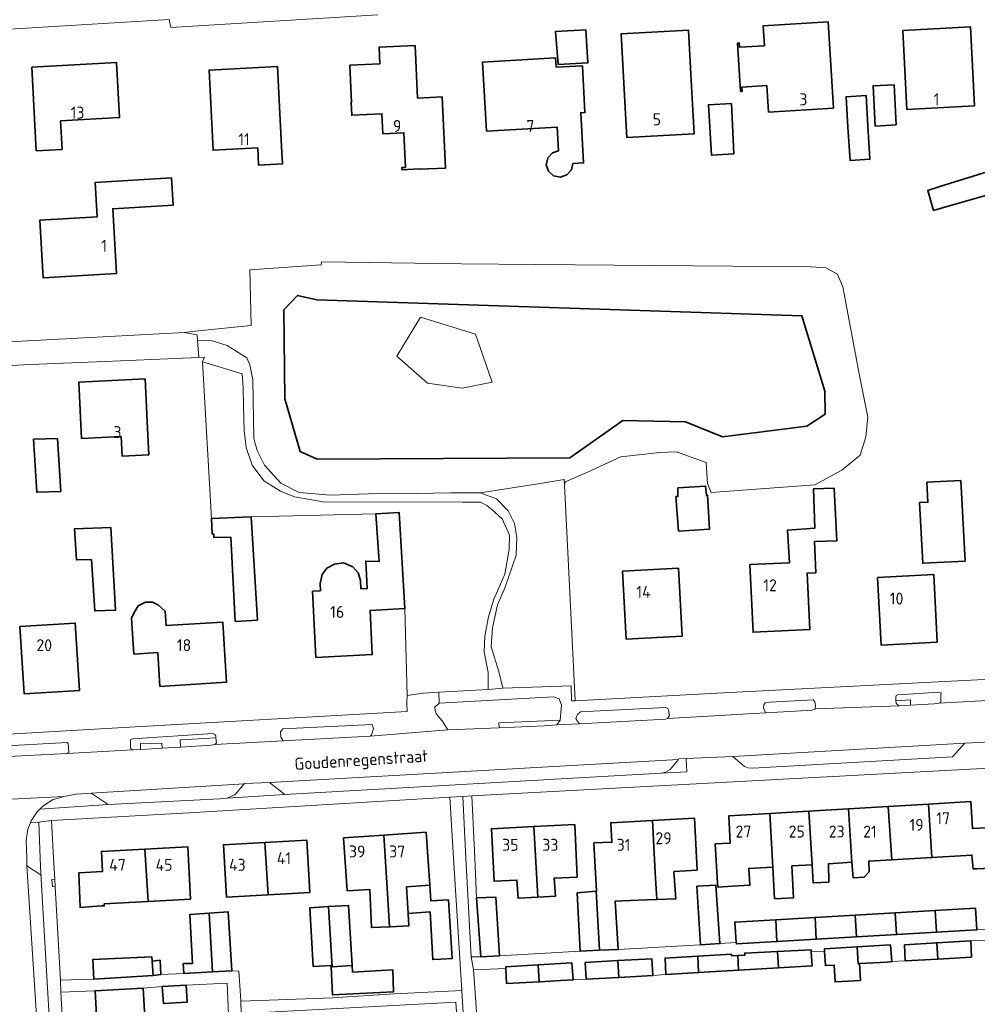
# Model space of a CAD drawing. Header units: metres. Extents: x 245598 to 248629, y 478632 to 481821.
# Tile 34 of 122: x 247227 to 247371, y 479478 to 479626. Entities that reach past the tile are written whole.
import ezdxf
from ezdxf.enums import TextEntityAlignment as Align

# ---------------------------------------------------------------- set-up
doc = ezdxf.new("R2010")
doc.units = ezdxf.units.M
for name, color, linetype, lineweight in [('B-XX-GK-BESCHOEIING-G', 130, 'GK-BESCHOEIING', 35), ('B-XX-GR-GROENVOORZIENING-GV', 80, 'Continuous', 18), ('B-XX-GR-HOUTWAL-GV', 40, 'Continuous', 13), ('B-XX-IE-TERREINAFSCHEIDING_KUNSTMATIG_HEKWERK-G', 20, 'IE-TERREINAFSCHEIDING-KUNSTMATIG', 18), ('B-XX-OG-BEBOUWING-GV', 7, 'Continuous', 35), ('B-XX-OG-BEBOUWING-T18', 10, 'Continuous', 18), ('B-XX-OG-BEBOUWING_LAGE TRAFO-GV', 7, 'Continuous', 18), ('B-XX-OG-TERREIN_ERF-GV', 7, 'Continuous', 18), ('B-XX-OG-TOPOGRAFIE-T18', 10, 'Continuous', 18), ('B-XX-OG-WATER-GV', 130, 'Continuous', 18), ('B-XX-VH-VERHARDING_GESLOTEN-GV', 252, 'Continuous', 18), ('B-XX-VH-VERHARDING_OPEN-GV', 252, 'Continuous', 18)]:
    doc.layers.add(name, color=color, linetype=linetype, lineweight=lineweight)
doc.styles.add('NLCS-ISO-M-T18', font='NLCS-ISO.ttf', dxfattribs={"height": 1.8})
doc.linetypes.add('GK-BESCHOEIING', pattern='A,30,-5,[1,NLCS.SHX,S=1,R=0,X=0,Y=0],-5', length=40)
doc.linetypes.add('IE-TERREINAFSCHEIDING-KUNSTMATIG', pattern='A,4,[82,NLCS.SHX,S=0.75,R=90,X=0,Y=0],4,-2', length=10)

msp = doc.modelspace()

# ---------------------------------------------------------------- linework, layer by layer
at = {"layer": 'B-XX-GK-BESCHOEIING-G'}
msp.add_lwpolyline([(247271.933, 479583.9), (247344.778, 479581.489), (247348.233, 479570.178), (247348.278, 479566.722), (247345.522, 479564.9), (247332.856, 479563.322), (247327.278, 479565.578), (247317.911, 479565.767), (247309.922, 479560.144), (247271.994, 479559.959), (247269.428, 479561.091), (247267.122, 479569.011), (247266.956, 479582.378), (247269.056, 479584.544)], close=True, dxfattribs=at)
at = {"layer": 'B-XX-GR-GROENVOORZIENING-GV'}
for points in [[(247254.02, 479577.785), (247256.233, 479577.722), (247258.478, 479577), (247261.4, 479575.178), (247261.878, 479574.133), (247262.322, 479571.867), (247262.5, 479563.044), (247262.978, 479561.233), (247264.089, 479559.044), (247266.533, 479556.322), (247269.278, 479554.933), (247274.056, 479554.522), (247279.7, 479554.722), (247286.889, 479554.8), (247292.033, 479554.878), (247296.478, 479554.867), (247305.455, 479556.294), (247309.086, 479556.871), (247309.128, 479556.065), (247309.222, 479556.544), (247312.478, 479557.922), (247317.578, 479560.311), (247319.822, 479560.522), (247323.378, 479560.967), (247325.967, 479561.067), (247328.278, 479560.211), (247330.378, 479559.422), (247330.589, 479556.267), (247331.138, 479554.951), (247346.741, 479556.098), (247350.794, 479558.316), (247353.547, 479560.534), (247354.367, 479563.322), (247354.678, 479566.278), (247353.422, 479572.511), (247350.911, 479585.844), (247350.1, 479587.722), (247348.389, 479588.7), (247346.178, 479588.833), (247304.8, 479589.167), (247293.678, 479589.311), (247272.622, 479589.6), (247272.611, 479589.144), (247261.867, 479588.411), (247262.089, 479580.022), (247254.1, 479579.233), (247252, 479578.978), (247253.956, 479578.6)], [(247271.933, 479583.9), (247344.778, 479581.489), (247348.233, 479570.178), (247348.278, 479566.722), (247345.522, 479564.9), (247332.856, 479563.322), (247327.278, 479565.578), (247317.911, 479565.767), (247309.922, 479560.144), (247271.994, 479559.959), (247269.428, 479561.091), (247267.122, 479569.011), (247266.956, 479582.378), (247269.056, 479584.544)], [(247297.657, 479525.322), (247297.678, 479527.878), (247297.089, 479530.978), (247297.167, 479533.378), (247297.733, 479536.233), (247298.533, 479538.9), (247299.133, 479540.267), (247300.178, 479542.644), (247300.822, 479546.367), (247300.867, 479548.522), (247299.756, 479550.967), (247298.233, 479552.4), (247297.467, 479552.978), (247296.5, 479553.5), (247295.422, 479553.5), (247293.833, 479553.489), (247272.867, 479553.544), (247268.578, 479554.278), (247266.478, 479555.122), (247264, 479556.689), (247262.211, 479559.022), (247261.3, 479561.722), (247261.022, 479564.244), (247260.911, 479567.822), (247260.867, 479570.733), (247260.711, 479572.767), (247254.767, 479574.589), (247256.111, 479551.044), (247262.089, 479551.278), (247280.8, 479551.744), (247284.322, 479551.911), (247285.167, 479537.522), (247285.522, 479524.433), (247287.922, 479524.789), (247290.281, 479524.918)], [(247296.478, 479554.867), (247298.922, 479553.978), (247300.667, 479552.167), (247301.622, 479550.278), (247301.956, 479548.2), (247301.856, 479545.5), (247300.222, 479540.711), (247299.089, 479538.078), (247298.322, 479534.6), (247298.133, 479531.744), (247299.256, 479528.033), (247299.878, 479525.522), (247310.122, 479525.889), (247310.156, 479523.622), (247310.733, 479523.644), (247309.128, 479556.065), (247309.086, 479556.871), (247305.455, 479556.294)], [(247365.333, 479523.267), (247365.622, 479523.422), (247365.656, 479524.467), (247365.667, 479524.822), (247365.333, 479524.944), (247359.2, 479524.544), (247358.922, 479524.422), (247358.867, 479524.178), (247358.902, 479523.627), (247361.077, 479523.775), (247361.07, 479522.989), (247364.622, 479523.178)], [(247299.308, 479519.603), (247299.273, 479520.34), (247308.489, 479520.722), (247308.656, 479523.011), (247308.322, 479523.933), (247307.5, 479524.244), (247290.3, 479523.267), (247289.6, 479522.622), (247289.878, 479521.667), (247290.756, 479520.633), (247291.622, 479519.278)], [(247339.311, 479521.844), (247345.589, 479522.167), (247346.278, 479522.222), (247346.756, 479522.4), (247346.756, 479522.411), (247346.8, 479522.922), (247346.722, 479523.489), (247346.478, 479523.778), (247340.033, 479523.422), (247339.278, 479523.322), (247339.067, 479523.022), (247339.011, 479522.6)], [(247311.378, 479520.167), (247324.322, 479520.867), (247324.611, 479520.978), (247324.878, 479521.411), (247324.722, 479522.3), (247324.622, 479522.5), (247324.3, 479522.633), (247311.522, 479522), (247311.067, 479521.578), (247310.811, 479520.989), (247311.056, 479520.6)], [(247279.956, 479518.322), (247280.167, 479518.478), (247280.433, 479519.478), (247280.233, 479520.067), (247266.811, 479519.411), (247266.489, 479518.967), (247266.522, 479518.178), (247266.878, 479517.622)], [(247251.483, 479516.699), (247251.427, 479517.79), (247256.787, 479518.069), (247256.756, 479518.389), (247256.622, 479518.589), (247256.311, 479518.711), (247244.278, 479517.911), (247243.978, 479517.778), (247243.978, 479517.422), (247243.956, 479516.7), (247244.022, 479516.422), (247244.333, 479516.267), (247245.475, 479516.336), (247245.461, 479517.246), (247248.677, 479517.296), (247248.689, 479516.53)], [(247224.683, 479515.205), (247234.433, 479515.744), (247234.7, 479515.933), (247234.611, 479517.244), (247234.422, 479517.367), (247223.533, 479516.8), (247223.122, 479516.722), (247222.867, 479516.544), (247222.911, 479515.433), (247223.178, 479515.122)], [(247327.411, 479514.956), (247326.3, 479514.9), (247326.228, 479514.811), (247325, 479513.3), (247324.3, 479512.9), (247323.667, 479512.789), (247327.5, 479512.989)], [(247258.489, 479509.022), (247267.133, 479509.567), (247264.844, 479511.389), (247261.067, 479511.2), (247261.019, 479511.144), (247259.667, 479509.556)], [(247240.578, 479508.067), (247238.044, 479509.789), (247235.733, 479509.633), (247233.933, 479509.289), (247232.267, 479508.789), (247230.767, 479507.789), (247230.361, 479507.378)], [(247228.411, 479498.867), (247230.522, 479497.422), (247230.511, 479497.7), (247230.409, 479500), (247230.167, 479505.433), (247228.944, 479505.333), (247228.544, 479504.356), (247228.3, 479502.656), (247228.378, 479500)]]:
    msp.add_lwpolyline(points, close=True, dxfattribs=at)
at = {"layer": 'B-XX-GR-HOUTWAL-GV'}
msp.add_lwpolyline([(247298.274, 479571.535), (247295.757, 479578.706), (247287.494, 479581.271), (247283.957, 479575.425), (247288.539, 479571.345), (247293.762, 479570.633)], close=True, dxfattribs=at)
at = {"layer": 'B-XX-IE-TERREINAFSCHEIDING_KUNSTMATIG_HEKWERK-G'}
msp.add_lwpolyline([(247254.1, 479579.233), (247262.089, 479580.022), (247261.867, 479588.411), (247272.611, 479589.144), (247272.622, 479589.6)], dxfattribs=at)
at = {"layer": 'B-XX-OG-BEBOUWING-GV'}
for points in [[(247339.52, 479616.079), (247339.767, 479612.087), (247349.511, 479612.691), (247348.706, 479625.663), (247338.963, 479625.059), (247339.149, 479622.055), (247335.412, 479621.823), (247335.371, 479622.473), (247335.112, 479622.457), (247335.563, 479615.172), (247335.822, 479615.188), (247335.781, 479615.847)], [(247312.322, 479624.433), (247307.789, 479624.211), (247308.167, 479619.222), (247312.622, 479619.467)], [(247328.118, 479617.772), (247327.744, 479624.404), (247317.628, 479623.834), (247318.356, 479610.921), (247318.506, 479608.265), (247328.623, 479608.836), (247328.473, 479611.492), (247328.22, 479615.974)], [(247359.929, 479624.335), (247360.556, 479612.499), (247370.72, 479613.037), (247370.093, 479624.873)], [(247281.277, 479621.834), (247281.393, 479619.329), (247276.879, 479619.12), (247277.138, 479613.532), (247277.088, 479613.53), (247277.176, 479611.624), (247281.7, 479611.834), (247281.838, 479608.84), (247285.007, 479608.987), (247285.248, 479603.768), (247284.697, 479603.742), (247284.711, 479603.433), (247287.322, 479603.554), (247287.325, 479603.494), (247291.26, 479603.676), (247290.766, 479614.356), (247287.065, 479614.185), (247286.699, 479622.085)], [(247229.114, 479618.848), (247229.81, 479606.269), (247233.693, 479606.485), (247233.457, 479610.771), (247242.288, 479611.261), (247241.829, 479619.553)], [(247307.792, 479620.237), (247296.824, 479619.611), (247297.415, 479609.237), (247308.025, 479609.842), (247308.235, 479606.288), (247307.319, 479605.973), (247306.607, 479605.196), (247306.397, 479604.185), (247306.727, 479603.2), (247307.498, 479602.51), (247308.512, 479602.312), (247309.473, 479602.643), (247310.187, 479603.418), (247310.389, 479604.362), (247311.985, 479604.461), (247311.577, 479611.988), (247312.205, 479612.022), (247311.822, 479619.058), (247307.867, 479618.844)], [(247266.642, 479606.872), (247266.042, 479618.924), (247255.749, 479618.412), (247256.348, 479606.36), (247263.058, 479606.694), (247263.186, 479604.113), (247266.77, 479604.291)], [(247358.946, 479610.15), (247358.611, 479616.19), (247355.456, 479616.015), (247355.791, 479609.974)], [(247351.693, 479609.82), (247352.004, 479604.813), (247354.998, 479604.999), (247354.687, 479610.006), (247354.404, 479614.567), (247351.41, 479614.382)], [(247334.189, 479613.371), (247330.735, 479613.2), (247331.178, 479605.622), (247334.556, 479605.8)], [(247366.411, 479597.878), (247373.611, 479599.9), (247372.611, 479603.133), (247365.511, 479600.889), (247363.68, 479600.309), (247364.56, 479597.325)], [(247230.859, 479587.193), (247241.871, 479587.858), (247241.285, 479597.562), (247250.367, 479598.111), (247250.12, 479602.198), (247238.648, 479601.504), (247238.958, 479596.361), (247230.335, 479595.841)], [(247246.553, 479563.555), (247246.134, 479572.005), (247236.192, 479571.513), (247236.61, 479563.062), (247242.548, 479563.356), (247242.695, 479560.401), (247246.7, 479560.6)], [(247229.411, 479562.944), (247229.4, 479562.944), (247229.878, 479554.978), (247233.478, 479555.111), (247232.978, 479563.044)], [(247326.233, 479549.144), (247330.889, 479549.411), (247330.622, 479554.522), (247330.433, 479554.522), (247330.322, 479555.911), (247326.156, 479555.622), (247326.156, 479554.333), (247325.856, 479554.322)], [(247350.047, 479547.7), (247349.6, 479555.589), (247346.533, 479555.489), (247346.711, 479549.578), (247342.6, 479549.278), (247342.909, 479544.372), (247336.975, 479544.095), (247337.448, 479533.951), (247345.946, 479534.347), (247345.551, 479542.821), (247346.875, 479542.883), (247346.674, 479547.556)], [(247368.649, 479556.741), (247363.549, 479556.47), (247363.709, 479553.482), (247362.45, 479553.415), (247362.935, 479544.304), (247369.294, 479544.643)], [(247262.089, 479551.278), (247256.111, 479551.044), (247256.222, 479548.678), (247256.478, 479548.667), (247256.467, 479548.189), (247259.022, 479548.222), (247259.689, 479535.578), (247263.009, 479535.775)], [(247278.547, 479540.475), (247278.485, 479541.716), (247278.161, 479542.893), (247277.337, 479543.764), (247275.936, 479544.357), (247274.589, 479544.194), (247273.422, 479543.557), (247272.721, 479542.629), (247272.426, 479541.29), (247272.481, 479540.172), (247271.294, 479540.113), (247271.79, 479530.168), (247280.26, 479530.591), (247279.93, 479537.218), (247285.167, 479537.522), (247284.322, 479551.911), (247280.8, 479551.744), (247281.3, 479544.589), (247279.289, 479544.622), (247279.496, 479540.522)], [(247238.1, 479544.889), (247238.578, 479537.144), (247241.711, 479537.278), (247240.978, 479549.689), (247235.522, 479549.467), (247235.833, 479544.8)], [(247317.862, 479543.099), (247318.407, 479532.902), (247326.78, 479533.35), (247326.234, 479543.546)], [(247356.143, 479542.167), (247356.666, 479532.023), (247365.112, 479532.458), (247364.589, 479542.601)], [(247248.065, 479530.908), (247248.381, 479525.812), (247258.359, 479526.432), (247258.11, 479530.454), (247257.798, 479535.478), (247249.289, 479534.95), (247249.152, 479537.089), (247248.165, 479537.993), (247247.253, 479538.455), (247246.223, 479538.445), (247245.104, 479537.888), (247244.505, 479536.926), (247244.122, 479536.033), (247244.464, 479530.654)], [(247227.356, 479534.785), (247228.001, 479524.672), (247236.316, 479525.203), (247235.67, 479535.316)], [(247364.29, 479500.093), (247363.774, 479508.128), (247357.738, 479507.767), (247358.261, 479499.733)], [(247363.774, 479508.128), (247364.29, 479500.093), (247370.306, 479500.453), (247370.489, 479498.411), (247371.056, 479498.422), (247373.133, 479498.5), (247373.633, 479498.511), (247373.656, 479498.511), (247373.356, 479504.622), (247370.371, 479504.467), (247370.13, 479508.508)], [(247340.417, 479498.667), (247339.984, 479506.706), (247333.784, 479506.336), (247334.026, 479502.269), (247331.748, 479502.132), (247332.1, 479496.235), (247332.131, 479495.662), (247334.283, 479495.776), (247336.947, 479495.935), (247336.797, 479498.451)], [(247339.984, 479506.706), (247340.417, 479498.667), (247340.673, 479493.91), (247343.536, 479494.064), (247343.278, 479498.838), (247346.298, 479499.019), (247345.84, 479507.056)], [(247345.84, 479507.056), (247346.298, 479499.019), (247346.447, 479496.29), (247348.833, 479496.405), (247348.765, 479499.166), (247352.267, 479499.375), (247351.776, 479507.411)], [(247351.776, 479507.411), (247352.267, 479499.375), (247352.483, 479497.065), (247354.121, 479497.128), (247354.874, 479497.954), (247354.824, 479499.528), (247358.261, 479499.733), (247357.738, 479507.767)], [(247313.888, 479495.031), (247314.394, 479486.158), (247317.2, 479486.289), (247316.749, 479493.524), (247320.2, 479493.667), (247322.974, 479493.782), (247322.755, 479497.843), (247322.335, 479505.658), (247316.083, 479505.324), (247316.239, 479502.404), (247313.522, 479502.289), (247313.911, 479495.033)], [(247322.755, 479497.843), (247322.974, 479493.782), (247325.833, 479493.9), (247325.552, 479497.992), (247329.046, 479498.179), (247328.628, 479505.995), (247322.335, 479505.658)], [(247285.654, 479491.689), (247285.409, 479495.695), (247288.899, 479495.938), (247288.345, 479503.895), (247282.021, 479503.455), (247282.507, 479495.493), (247282.864, 479489.664), (247282.944, 479489.667), (247285.765, 479489.837)], [(247304.959, 479496.852), (247304.538, 479504.742), (247298.151, 479504.426), (247298.541, 479496.535), (247301.993, 479496.706), (247302.167, 479493.989), (247305.13, 479494.148)], [(247304.538, 479504.742), (247304.959, 479496.852), (247305.13, 479494.148), (247307.767, 479494.289), (247307.597, 479496.983), (247311.054, 479497.154), (247310.663, 479505.046)], [(247264.606, 479494.474), (247264.124, 479502.361), (247257.936, 479502.006), (247258.389, 479494.117)], [(247264.124, 479502.361), (247264.606, 479494.474), (247270.878, 479494.835), (247270.424, 479502.723)], [(247282.507, 479495.493), (247282.021, 479503.455), (247275.962, 479503.034), (247276.515, 479495.076), (247279.881, 479495.31), (247280.144, 479489.567), (247282.864, 479489.664)], [(247246.587, 479493.497), (247246.131, 479501.361), (247239.583, 479501.011), (247239.745, 479497.977), (247236.211, 479497.8), (247236.389, 479492.589), (247239.578, 479492.833), (247240.024, 479492.833), (247240.002, 479493.145)], [(247246.131, 479501.361), (247246.587, 479493.497), (247252.963, 479493.837), (247252.543, 479501.703)], [(247290.5, 479484.822), (247292.267, 479484.933), (247291.689, 479493.733), (247289.043, 479493.579), (247288.899, 479495.938), (247285.409, 479495.695), (247285.654, 479491.689), (247288.935, 479491.932), (247289.333, 479484.756)], [(247314.394, 479486.158), (247313.888, 479495.031), (247311.033, 479494.8), (247311.467, 479486.022)], [(247329.533, 479486.967), (247332.467, 479487.156), (247331.844, 479495.956), (247329, 479495.789)], [(247299.344, 479485.322), (247298.833, 479494.133), (247295.922, 479494.033), (247295.911, 479494.033), (247296.54, 479485.194)], [(247255.756, 479491.739), (247256.267, 479482.923), (247259.155, 479483.077), (247259.167, 479483.078), (247258.633, 479491.922)], [(247274.11, 479483.671), (247274.256, 479483.679), (247273.7, 479492.722), (247270.889, 479492.556), (247271.389, 479483.733), (247274.1, 479483.889)], [(247277.251, 479483.852), (247276.689, 479492.911), (247273.7, 479492.722), (247274.256, 479483.679)], [(247358.993, 479488.525), (247358.781, 479491.776), (247352.753, 479491.432), (247352.952, 479488.17)], [(247358.781, 479491.776), (247358.993, 479488.525), (247365.009, 479488.879), (247364.801, 479492.12)], [(247365.009, 479488.879), (247371.022, 479489.233), (247370.867, 479492.467), (247364.801, 479492.12)], [(247256.267, 479482.923), (247255.756, 479491.739), (247252.889, 479491.556), (247253.289, 479484.2), (247251.867, 479484.156), (247251.944, 479482.689)], [(247341.02, 479487.468), (247340.843, 479490.751), (247334.7, 479490.4), (247334.928, 479487.322), (247334.944, 479487.111)], [(247340.843, 479490.751), (247341.02, 479487.468), (247346.937, 479487.816), (247346.75, 479491.089)], [(247346.937, 479487.816), (247352.952, 479488.17), (247352.753, 479491.432), (247346.75, 479491.089)], [(247365.061, 479487.289), (247365.199, 479484.846), (247370.233, 479485.133), (247370.122, 479487.578), (247370.122, 479487.589)], [(247335.26, 479483.157), (247341.245, 479483.511), (247341.105, 479485.98), (247336.2, 479485.733), (247336.2, 479485.411), (247335.135, 479485.37)], [(247346.164, 479485.921), (247346.144, 479486.233), (247341.105, 479485.98), (247341.245, 479483.511), (247346.3, 479483.811)], [(247353.555, 479481.61), (247353.433, 479484.156), (247353.224, 479484.144), (247353.081, 479486.664), (247348.167, 479486.378), (247348.189, 479486), (247348.311, 479483.867), (247349.609, 479483.94), (247349.752, 479481.415)], [(247358.209, 479484.456), (247358.289, 479484.467), (247358.1, 479486.956), (247353.081, 479486.664), (247353.224, 479484.144), (247353.433, 479484.156), (247357.567, 479484.367)], [(247360.289, 479484.567), (247365.199, 479484.846), (247365.061, 479487.289), (247360.2, 479487)], [(247247.367, 479482.389), (247247.2, 479484.533), (247247.144, 479485.189), (247238.289, 479484.756), (247238.467, 479481.822)], [(247247.2, 479484.533), (247247.367, 479482.389), (247248.489, 479482.511), (247248.389, 479484.656)], [(247317.156, 479484.607), (247312.233, 479484.322), (247312.367, 479481.8), (247317.299, 479482.09)], [(247322.389, 479482.389), (247322.233, 479484.9), (247317.156, 479484.607), (247317.299, 479482.09)], [(247329.132, 479485.295), (247324.244, 479485), (247324.367, 479482.511), (247329.273, 479482.802)], [(247335.135, 479485.37), (247334.189, 479485.333), (247334.189, 479485.6), (247329.132, 479485.295), (247329.273, 479482.802), (247335.26, 479483.157)], [(247274.11, 479483.671), (247274.3, 479479.456), (247283.444, 479479.9), (247283.333, 479483.233), (247277.311, 479482.878), (247277.251, 479483.852), (247274.256, 479483.679)], [(247300.322, 479483.433), (247300.433, 479481.156), (247305.323, 479481.396), (247305.177, 479483.956), (247300.311, 479483.667)], [(247305.177, 479483.956), (247305.323, 479481.396), (247305.411, 479481.4), (247308.544, 479481.633), (247310.433, 479481.733), (247310.233, 479484.256)], [(247246.189, 479474.322), (247245.853, 479480.475), (247238.637, 479480.08), (247238.989, 479473.639), (247246.205, 479474.033)], [(247248.711, 479480.711), (247248.889, 479478.167), (247252.467, 479478.367), (247252.333, 479480.911)]]:
    msp.add_lwpolyline(points, close=True, dxfattribs=at)
at = {"layer": 'B-XX-OG-BEBOUWING_LAGE TRAFO-GV'}
msp.add_lwpolyline([(247232.653, 479495.709), (247232.589, 479496.87), (247232.144, 479496.811), (247232.222, 479495.733)], close=True, dxfattribs=at)
at = {"layer": 'B-XX-OG-TERREIN_ERF-GV'}
for points in [[(247281.111, 479626.722), (247250.022, 479624.822), (247249.756, 479625.978), (247223.278, 479624.4)], [(247225.722, 479577.578), (247252, 479578.978), (247254.1, 479579.233), (247262.089, 479580.022), (247261.867, 479588.411), (247272.611, 479589.144), (247272.622, 479589.6), (247293.678, 479589.311), (247304.8, 479589.167), (247346.178, 479588.833), (247348.389, 479588.7), (247350.1, 479587.722), (247350.911, 479585.844), (247353.422, 479572.511), (247354.678, 479566.278), (247354.367, 479563.322), (247353.547, 479560.534), (247350.794, 479558.316), (247346.741, 479556.098), (247331.138, 479554.951), (247330.589, 479556.267), (247330.378, 479559.422), (247328.278, 479560.211), (247325.967, 479561.067), (247323.378, 479560.967), (247319.822, 479560.522), (247317.578, 479560.311), (247312.478, 479557.922), (247309.222, 479556.544), (247309.128, 479556.065), (247310.733, 479523.644), (247331.989, 479524.767), (247367.211, 479526.589), (247370.178, 479526.733), (247401.017, 479528.36)], [(247210.99, 479517.78), (247242.911, 479519.611), (247285.478, 479522.044), (247285.456, 479523.322), (247285.522, 479524.433), (247285.167, 479537.522), (247279.93, 479537.218), (247280.26, 479530.591), (247271.79, 479530.168), (247271.294, 479540.113), (247272.481, 479540.172), (247272.426, 479541.29), (247272.721, 479542.629), (247273.422, 479543.557), (247274.589, 479544.194), (247275.936, 479544.357), (247277.337, 479543.764), (247278.161, 479542.893), (247278.485, 479541.716), (247278.547, 479540.475), (247279.496, 479540.522), (247279.289, 479544.622), (247281.3, 479544.589), (247280.8, 479551.744), (247262.089, 479551.278), (247263.009, 479535.775), (247259.689, 479535.578), (247259.022, 479548.222), (247256.467, 479548.189), (247256.478, 479548.667), (247256.222, 479548.678), (247256.111, 479551.044), (247254.767, 479574.589), (247254.767, 479574.611), (247255.056, 479575.278), (247254.222, 479575.233), (247240.111, 479574.6), (247228.933, 479574.144), (247225.989, 479574.022)], [(247372.867, 479513.525), (247295.2, 479509.367), (247295.641, 479500), (247295.922, 479494.033), (247298.833, 479494.133), (247299.344, 479485.322), (247311.467, 479486.022), (247311.033, 479494.8), (247313.888, 479495.031), (247313.911, 479495.033), (247313.522, 479502.289), (247316.239, 479502.404), (247316.083, 479505.324), (247322.335, 479505.658), (247328.628, 479505.995), (247329.046, 479498.179), (247325.552, 479497.992), (247325.833, 479493.9), (247322.974, 479493.782), (247320.2, 479493.667), (247316.749, 479493.524), (247317.2, 479486.289), (247329.533, 479486.967), (247329, 479495.789), (247331.844, 479495.956), (247332.467, 479487.156), (247334.928, 479487.322), (247334.7, 479490.4), (247340.843, 479490.751), (247346.75, 479491.089), (247352.753, 479491.432), (247358.781, 479491.776), (247364.801, 479492.12), (247370.867, 479492.467), (247371.022, 479489.233), (247374, 479489.456)], [(247373.133, 479498.5), (247371.056, 479498.422), (247370.489, 479498.411), (247370.306, 479500.453), (247364.29, 479500.093), (247358.261, 479499.733), (247354.824, 479499.528), (247354.874, 479497.954), (247354.121, 479497.128), (247352.483, 479497.065), (247352.267, 479499.375), (247348.765, 479499.166), (247348.833, 479496.405), (247346.447, 479496.29), (247346.298, 479499.019), (247343.278, 479498.838), (247343.536, 479494.064), (247340.673, 479493.91), (247340.417, 479498.667), (247336.797, 479498.451), (247336.947, 479495.935), (247334.283, 479495.776), (247332.131, 479495.662), (247332.1, 479496.235), (247331.748, 479502.132), (247334.026, 479502.269), (247333.784, 479506.336), (247339.984, 479506.706), (247345.84, 479507.056), (247351.776, 479507.411), (247357.738, 479507.767), (247363.774, 479508.128), (247370.13, 479508.508), (247370.371, 479504.467), (247373.356, 479504.622)], [(247376.256, 479487.689), (247370.122, 479487.578), (247370.233, 479485.133), (247365.199, 479484.846), (247360.289, 479484.567), (247358.209, 479484.456), (247357.567, 479484.367), (247353.433, 479484.156), (247353.555, 479481.61), (247349.752, 479481.415), (247349.609, 479483.94), (247348.311, 479483.867), (247348.189, 479486), (247346.164, 479485.921), (247346.3, 479483.811), (247341.245, 479483.511), (247335.26, 479483.157), (247329.273, 479482.802), (247324.367, 479482.511), (247322.389, 479482.389), (247317.299, 479482.09), (247312.367, 479481.8), (247310.433, 479481.733), (247308.544, 479481.633), (247305.411, 479481.4), (247305.323, 479481.396), (247300.433, 479481.156), (247300.322, 479483.433), (247295.444, 479483.2), (247296.333, 479471.356)], [(247259.6, 479453.967), (247258.489, 479481.2), (247252.333, 479480.911), (247252.467, 479478.367), (247248.889, 479478.167), (247248.711, 479480.711), (247245.853, 479480.475), (247246.189, 479474.322)]]:
    msp.add_lwpolyline(points, dxfattribs=at)
for points in [[(247339.149, 479622.055), (247338.963, 479625.059), (247348.706, 479625.663), (247349.511, 479612.691), (247339.767, 479612.087), (247339.52, 479616.079), (247335.781, 479615.847), (247335.822, 479615.188), (247335.563, 479615.172), (247335.112, 479622.457), (247335.371, 479622.473), (247335.412, 479621.823)], [(247312.322, 479624.433), (247312.622, 479619.467), (247308.167, 479619.222), (247307.789, 479624.211)], [(247318.356, 479610.921), (247317.628, 479623.834), (247327.744, 479624.404), (247328.118, 479617.772), (247328.22, 479615.974), (247328.473, 479611.492), (247328.623, 479608.836), (247318.506, 479608.265)], [(247359.929, 479624.335), (247370.093, 479624.873), (247370.72, 479613.037), (247360.556, 479612.499)], [(247287.065, 479614.185), (247290.766, 479614.356), (247291.26, 479603.676), (247287.325, 479603.494), (247287.322, 479603.554), (247284.711, 479603.433), (247284.697, 479603.742), (247285.248, 479603.768), (247285.007, 479608.987), (247281.838, 479608.84), (247281.7, 479611.834), (247277.176, 479611.624), (247277.088, 479613.53), (247277.138, 479613.532), (247276.879, 479619.12), (247281.393, 479619.329), (247281.277, 479621.834), (247286.699, 479622.085)], [(247229.114, 479618.848), (247241.829, 479619.553), (247242.288, 479611.261), (247233.457, 479610.771), (247233.693, 479606.485), (247229.81, 479606.269)], [(247308.025, 479609.842), (247297.415, 479609.237), (247296.824, 479619.611), (247307.792, 479620.237), (247307.867, 479618.844), (247311.822, 479619.058), (247312.205, 479612.022), (247311.577, 479611.988), (247311.985, 479604.461), (247310.389, 479604.362), (247310.187, 479603.418), (247309.473, 479602.643), (247308.512, 479602.312), (247307.498, 479602.51), (247306.727, 479603.2), (247306.397, 479604.185), (247306.607, 479605.196), (247307.319, 479605.973), (247308.235, 479606.288)], [(247255.749, 479618.412), (247266.042, 479618.924), (247266.642, 479606.872), (247266.77, 479604.291), (247263.186, 479604.113), (247263.058, 479606.694), (247256.348, 479606.36)], [(247358.946, 479610.15), (247355.791, 479609.974), (247355.456, 479616.015), (247358.611, 479616.19)], [(247354.687, 479610.006), (247354.998, 479604.999), (247352.004, 479604.813), (247351.693, 479609.82), (247351.41, 479614.382), (247354.404, 479614.567)], [(247330.735, 479613.2), (247334.189, 479613.371), (247334.556, 479605.8), (247331.178, 479605.622)], [(247372.611, 479603.133), (247373.611, 479599.9), (247366.411, 479597.878), (247364.56, 479597.325), (247363.68, 479600.309), (247365.511, 479600.889)], [(247230.859, 479587.193), (247230.335, 479595.841), (247238.958, 479596.361), (247238.648, 479601.504), (247250.12, 479602.198), (247250.367, 479598.111), (247241.285, 479597.562), (247241.871, 479587.858)], [(247236.192, 479571.513), (247246.134, 479572.005), (247246.553, 479563.555), (247246.7, 479560.6), (247242.695, 479560.401), (247242.548, 479563.356), (247236.61, 479563.062)], [(247229.411, 479562.944), (247232.978, 479563.044), (247233.478, 479555.111), (247229.878, 479554.978), (247229.4, 479562.944)], [(247326.233, 479549.144), (247325.856, 479554.322), (247326.156, 479554.333), (247326.156, 479555.622), (247330.322, 479555.911), (247330.433, 479554.522), (247330.622, 479554.522), (247330.889, 479549.411)], [(247342.909, 479544.372), (247342.6, 479549.278), (247346.711, 479549.578), (247346.533, 479555.489), (247349.6, 479555.589), (247350.047, 479547.7), (247346.674, 479547.556), (247346.875, 479542.883), (247345.551, 479542.821), (247345.946, 479534.347), (247337.448, 479533.951), (247336.975, 479544.095)], [(247369.294, 479544.643), (247362.935, 479544.304), (247362.45, 479553.415), (247363.709, 479553.482), (247363.549, 479556.47), (247368.649, 479556.741)], [(247238.1, 479544.889), (247235.833, 479544.8), (247235.522, 479549.467), (247240.978, 479549.689), (247241.711, 479537.278), (247238.578, 479537.144)], [(247317.862, 479543.099), (247326.234, 479543.546), (247326.78, 479533.35), (247318.407, 479532.902)], [(247356.143, 479542.167), (247364.589, 479542.601), (247365.112, 479532.458), (247356.666, 479532.023)], [(247258.11, 479530.454), (247258.359, 479526.432), (247248.381, 479525.812), (247248.065, 479530.908), (247244.464, 479530.654), (247244.122, 479536.033), (247244.505, 479536.926), (247245.104, 479537.888), (247246.223, 479538.445), (247247.253, 479538.455), (247248.165, 479537.993), (247249.152, 479537.089), (247249.289, 479534.95), (247257.798, 479535.478)], [(247227.356, 479534.785), (247235.67, 479535.316), (247236.316, 479525.203), (247228.001, 479524.672)], [(247247.2, 479484.533), (247248.389, 479484.656), (247248.489, 479482.511), (247251.944, 479482.689), (247251.867, 479484.156), (247253.289, 479484.2), (247252.889, 479491.556), (247255.756, 479491.739), (247258.633, 479491.922), (247259.167, 479483.078), (247259.155, 479483.077), (247260.2, 479483.011), (247260.411, 479480.133), (247260.5, 479478.5), (247264.8, 479478.689), (247274.311, 479479.033), (247283.567, 479479.611), (247293.7, 479480.122), (247292.469, 479500), (247291.9, 479509.189), (247256.944, 479507.067), (247253.611, 479506.878), (247232.1, 479505.667), (247232.415, 479500), (247232.589, 479496.87), (247232.653, 479495.709), (247233.433, 479481.656), (247238.467, 479481.822), (247238.289, 479484.756), (247247.144, 479485.189)], [(247295.2, 479509.367), (247293.844, 479509.289), (247294.332, 479500), (247295.111, 479485.156), (247296.54, 479485.194), (247295.911, 479494.033), (247295.922, 479494.033), (247295.641, 479500)], [(247292.267, 479484.933), (247290.5, 479484.822), (247289.333, 479484.756), (247288.935, 479491.932), (247285.654, 479491.689), (247285.765, 479489.837), (247282.944, 479489.667), (247282.864, 479489.664), (247280.144, 479489.567), (247279.881, 479495.31), (247276.515, 479495.076), (247275.962, 479503.034), (247282.021, 479503.455), (247288.345, 479503.895), (247288.899, 479495.938), (247289.043, 479493.579), (247291.689, 479493.733)], [(247301.993, 479496.706), (247298.541, 479496.535), (247298.151, 479504.426), (247304.538, 479504.742), (247310.663, 479505.046), (247311.054, 479497.154), (247307.597, 479496.983), (247307.767, 479494.289), (247305.13, 479494.148), (247302.167, 479493.989)], [(247264.606, 479494.474), (247258.389, 479494.117), (247257.936, 479502.006), (247264.124, 479502.361), (247270.424, 479502.723), (247270.878, 479494.835)], [(247239.745, 479497.977), (247239.583, 479501.011), (247246.131, 479501.361), (247252.543, 479501.703), (247252.963, 479493.837), (247246.587, 479493.497), (247240.002, 479493.145), (247240.024, 479492.833), (247239.578, 479492.833), (247236.389, 479492.589), (247236.211, 479497.8)], [(247273.7, 479492.722), (247276.689, 479492.911), (247277.251, 479483.852), (247277.311, 479482.878), (247283.333, 479483.233), (247283.444, 479479.9), (247274.3, 479479.456), (247274.11, 479483.671), (247274.1, 479483.889), (247271.389, 479483.733), (247270.889, 479492.556)], [(247239.333, 479467.347), (247238.989, 479473.639), (247238.637, 479480.08), (247233.5, 479479.867), (247235.044, 479452.487), (247241.078, 479452.678), (247240.998, 479454.667), (247240.029, 479454.614), (247239.677, 479461.055)]]:
    msp.add_lwpolyline(points, close=True, dxfattribs=at)
at = {"layer": 'B-XX-OG-WATER-GV'}
for points in [[(247271.933, 479583.9), (247269.056, 479584.544), (247266.956, 479582.378), (247267.122, 479569.011), (247269.428, 479561.091), (247271.994, 479559.959), (247309.922, 479560.144), (247317.911, 479565.767), (247327.278, 479565.578), (247332.856, 479563.322), (247345.522, 479564.9), (247348.278, 479566.722), (247348.233, 479570.178), (247344.778, 479581.489)], [(247298.274, 479571.535), (247293.762, 479570.633), (247288.539, 479571.345), (247283.957, 479575.425), (247287.494, 479581.271), (247295.757, 479578.706)]]:
    msp.add_lwpolyline(points, close=True, dxfattribs=at)
at = {"layer": 'B-XX-VH-VERHARDING_GESLOTEN-GV'}
msp.add_lwpolyline([(247299.878, 479525.522), (247299.256, 479528.033), (247298.133, 479531.744), (247298.322, 479534.6), (247299.089, 479538.078), (247300.222, 479540.711), (247301.856, 479545.5), (247301.956, 479548.2), (247301.622, 479550.278), (247300.667, 479552.167), (247298.922, 479553.978), (247296.478, 479554.867), (247292.033, 479554.878), (247286.889, 479554.8), (247279.7, 479554.722), (247274.056, 479554.522), (247269.278, 479554.933), (247266.533, 479556.322), (247264.089, 479559.044), (247262.978, 479561.233), (247262.5, 479563.044), (247262.322, 479571.867), (247261.878, 479574.133), (247261.4, 479575.178), (247258.478, 479577), (247256.233, 479577.722), (247254.02, 479577.785), (247254.222, 479575.233), (247255.056, 479575.278), (247254.767, 479574.611), (247254.767, 479574.589), (247260.711, 479572.767), (247260.867, 479570.733), (247260.911, 479567.822), (247261.022, 479564.244), (247261.3, 479561.722), (247262.211, 479559.022), (247264, 479556.689), (247266.478, 479555.122), (247268.578, 479554.278), (247272.867, 479553.544), (247293.833, 479553.489), (247295.422, 479553.5), (247296.5, 479553.5), (247297.467, 479552.978), (247298.233, 479552.4), (247299.756, 479550.967), (247300.867, 479548.522), (247300.822, 479546.367), (247300.178, 479542.644), (247299.133, 479540.267), (247298.533, 479538.9), (247297.733, 479536.233), (247297.167, 479533.378), (247297.089, 479530.978), (247297.678, 479527.878), (247297.657, 479525.322)], close=True, dxfattribs=at)
at = {"layer": 'B-XX-VH-VERHARDING_OPEN-GV'}
for points in [[(247224.911, 479626.178), (247222.756, 479624.367), (247223.278, 479624.4), (247249.756, 479625.978), (247250.022, 479624.822), (247281.111, 479626.722)], [(247401.017, 479528.36), (247370.178, 479526.733), (247367.211, 479526.589), (247331.989, 479524.767), (247310.733, 479523.644), (247310.156, 479523.622), (247310.122, 479525.889), (247299.878, 479525.522), (247297.657, 479525.322), (247290.281, 479524.918), (247290.3, 479523.267), (247307.5, 479524.244), (247308.322, 479523.933), (247308.656, 479523.011), (247308.489, 479520.722), (247307.989, 479520.044), (247311.367, 479520.167), (247311.378, 479520.167), (247311.056, 479520.6), (247310.811, 479520.989), (247311.067, 479521.578), (247311.522, 479522), (247324.3, 479522.633), (247324.622, 479522.5), (247324.722, 479522.3), (247324.878, 479521.411), (247324.611, 479520.978), (247324.633, 479520.989), (247339.311, 479521.844), (247339.011, 479522.6), (247339.067, 479523.022), (247339.278, 479523.322), (247340.033, 479523.422), (247346.478, 479523.778), (247346.722, 479523.489), (247346.8, 479522.922), (247346.756, 479522.411), (247359.389, 479522.9), (247359.078, 479523.078), (247358.922, 479523.311), (247358.902, 479523.627), (247358.867, 479524.178), (247358.922, 479524.422), (247359.2, 479524.544), (247365.333, 479524.944), (247365.667, 479524.822), (247365.656, 479524.467), (247365.622, 479523.422), (247365.333, 479523.267), (247372.667, 479523.711)], [(247223.533, 479516.8), (247234.422, 479517.367), (247234.611, 479517.244), (247234.7, 479515.933), (247234.433, 479515.744), (247244.322, 479516.267), (247244.333, 479516.267), (247244.022, 479516.422), (247243.956, 479516.7), (247243.978, 479517.422), (247243.978, 479517.778), (247244.278, 479517.911), (247256.311, 479518.711), (247256.622, 479518.589), (247256.756, 479518.389), (247256.787, 479518.069), (247256.856, 479517.344), (247256.611, 479517.067), (247266.867, 479517.622), (247266.878, 479517.622), (247266.522, 479518.178), (247266.489, 479518.967), (247266.811, 479519.411), (247280.233, 479520.067), (247280.433, 479519.478), (247280.167, 479518.478), (247279.956, 479518.322), (247291.611, 479519.278), (247291.622, 479519.278), (247290.756, 479520.633), (247289.878, 479521.667), (247289.6, 479522.622), (247290.3, 479523.267), (247290.281, 479524.918), (247287.922, 479524.789), (247285.522, 479524.433), (247285.456, 479523.322), (247285.478, 479522.044), (247242.911, 479519.611), (247210.99, 479517.78)], [(247372.667, 479523.711), (247365.333, 479523.267), (247364.622, 479523.178), (247361.07, 479522.989), (247359.389, 479522.9), (247346.756, 479522.411), (247346.756, 479522.4), (247346.278, 479522.222), (247345.589, 479522.167), (247339.311, 479521.844), (247324.633, 479520.989), (247324.611, 479520.978), (247324.322, 479520.867), (247311.378, 479520.167), (247311.367, 479520.167), (247307.989, 479520.044), (247306.089, 479519.889), (247299.308, 479519.603), (247291.622, 479519.278), (247291.611, 479519.278), (247279.956, 479518.322), (247266.878, 479517.622), (247266.867, 479517.622), (247256.611, 479517.067), (247256.089, 479516.978), (247251.483, 479516.699), (247248.689, 479516.53), (247245.475, 479516.336), (247244.333, 479516.267), (247244.322, 479516.267), (247234.433, 479515.744), (247224.683, 479515.205)], [(247225.072, 479508.824), (247233.933, 479509.289), (247235.733, 479509.633), (247238.044, 479509.789), (247261.019, 479511.144), (247261.067, 479511.2), (247264.844, 479511.389), (247326.228, 479514.811), (247326.3, 479514.9), (247327.411, 479514.956), (247334.411, 479515.267), (247369.244, 479517.256), (247380.933, 479517.889)], [(247380.933, 479517.889), (247369.244, 479517.256), (247367.4, 479515.211), (247337.411, 479513.511), (247336.667, 479513.556), (247336.167, 479513.789), (247334.411, 479515.267), (247327.411, 479514.956), (247327.5, 479512.989), (247323.667, 479512.789), (247267.133, 479509.567), (247258.489, 479509.022), (247257.367, 479508.911), (247240.578, 479508.067), (247230.361, 479507.378), (247229.944, 479506.956), (247229.044, 479505.6), (247228.944, 479505.333), (247230.167, 479505.433), (247232.1, 479505.667), (247253.611, 479506.878), (247256.944, 479507.067), (247291.9, 479509.189), (247293.844, 479509.289), (247295.2, 479509.367), (247372.867, 479513.525)], [(247230.489, 479466.2), (247228.411, 479498.867), (247228.378, 479500), (247228.3, 479502.656), (247228.544, 479504.356), (247228.944, 479505.333), (247229.044, 479505.6), (247229.944, 479506.956), (247230.361, 479507.378), (247230.767, 479507.789), (247232.267, 479508.789), (247233.933, 479509.289), (247225.072, 479508.824)], [(247235.044, 479452.487), (247233.5, 479479.867), (247233.433, 479481.656), (247232.653, 479495.709), (247232.222, 479495.733), (247232.144, 479496.811), (247232.589, 479496.87), (247232.415, 479500), (247232.1, 479505.667), (247230.167, 479505.433), (247230.409, 479500), (247230.511, 479497.7), (247232.189, 479468.511)], [(247374, 479489.456), (247371.022, 479489.233), (247365.009, 479488.879), (247358.993, 479488.525), (247352.952, 479488.17), (247346.937, 479487.816), (247341.02, 479487.468), (247334.944, 479487.111), (247334.928, 479487.322), (247332.467, 479487.156), (247329.533, 479486.967), (247317.2, 479486.289), (247314.394, 479486.158), (247311.467, 479486.022), (247299.344, 479485.322), (247296.54, 479485.194), (247295.111, 479485.156), (247295.444, 479483.2), (247300.322, 479483.433), (247300.311, 479483.667), (247305.177, 479483.956), (247310.233, 479484.256), (247310.433, 479481.733), (247312.367, 479481.8), (247312.233, 479484.322), (247317.156, 479484.607), (247322.233, 479484.9), (247322.389, 479482.389), (247324.367, 479482.511), (247324.244, 479485), (247329.132, 479485.295), (247334.189, 479485.6), (247334.189, 479485.333), (247335.135, 479485.37), (247336.2, 479485.411), (247336.2, 479485.733), (247341.105, 479485.98), (247346.144, 479486.233), (247346.164, 479485.921), (247348.189, 479486), (247348.167, 479486.378), (247353.081, 479486.664), (247358.1, 479486.956), (247358.289, 479484.467), (247358.209, 479484.456), (247360.289, 479484.567), (247360.2, 479487), (247365.061, 479487.289), (247370.122, 479487.589), (247370.122, 479487.578), (247376.256, 479487.689)], [(247260.581, 479476.674), (247260.5, 479478.5), (247260.411, 479480.133), (247260.2, 479483.011), (247259.155, 479483.077), (247256.267, 479482.923), (247251.944, 479482.689), (247248.489, 479482.511), (247247.367, 479482.389), (247238.467, 479481.822), (247233.433, 479481.656), (247233.5, 479479.867), (247238.637, 479480.08), (247245.853, 479480.475), (247248.711, 479480.711), (247252.333, 479480.911), (247258.489, 479481.2), (247259.6, 479453.967)]]:
    msp.add_lwpolyline(points, dxfattribs=at)
for points in [[(247252, 479578.978), (247225.722, 479577.578), (247225.878, 479574.013), (247225.989, 479574.022), (247228.933, 479574.144), (247240.111, 479574.6), (247254.222, 479575.233), (247254.02, 479577.785), (247253.956, 479578.6)], [(247361.07, 479522.989), (247361.077, 479523.775), (247358.902, 479523.627), (247358.922, 479523.311), (247359.078, 479523.078), (247359.389, 479522.9)], [(247299.308, 479519.603), (247306.089, 479519.889), (247307.989, 479520.044), (247308.489, 479520.722), (247299.273, 479520.34)], [(247245.475, 479516.336), (247248.689, 479516.53), (247248.677, 479517.296), (247245.461, 479517.246)], [(247256.787, 479518.069), (247251.427, 479517.79), (247251.483, 479516.699), (247256.089, 479516.978), (247256.611, 479517.067), (247256.856, 479517.344)], [(247369.244, 479517.256), (247334.411, 479515.267), (247336.167, 479513.789), (247336.667, 479513.556), (247337.411, 479513.511), (247367.4, 479515.211)], [(247323.667, 479512.789), (247324.3, 479512.9), (247325, 479513.3), (247326.228, 479514.811), (247264.844, 479511.389), (247267.133, 479509.567)], [(247238.044, 479509.789), (247240.578, 479508.067), (247257.367, 479508.911), (247258.489, 479509.022), (247259.667, 479509.556), (247261.019, 479511.144)], [(247294.986, 479459.233), (247296.844, 479459.4), (247296.633, 479466.1), (247296.322, 479471.356), (247296.333, 479471.356), (247295.444, 479483.2), (247295.111, 479485.156), (247294.332, 479500), (247293.844, 479509.289), (247291.9, 479509.189), (247292.469, 479500), (247293.7, 479480.122)], [(247230.489, 479466.2), (247232.067, 479468.067), (247232.189, 479468.511), (247230.511, 479497.7), (247230.522, 479497.422), (247228.411, 479498.867)], [(247293.7, 479480.122), (247283.567, 479479.611), (247274.311, 479479.033), (247264.8, 479478.689), (247260.5, 479478.5), (247260.581, 479476.674), (247261.945, 479476.735), (247292.831, 479478.373), (247293.15, 479473.275), (247294.033, 479459.181), (247294.986, 479459.233)], [(247261.945, 479476.735), (247262.176, 479471.523), (247293.15, 479473.275), (247292.831, 479478.373)]]:
    msp.add_lwpolyline(points, close=True, dxfattribs=at)

# ---------------------------------------------------------------- texts
at = {"layer": 'B-XX-OG-BEBOUWING-T18', "style": 'NLCS-ISO-M-T18'}
for s, p in [('3', (247345, 479614)), ('1', (247365, 479614)), ('13', (247236, 479612)), ('5', (247323, 479611)), ('9', (247284, 479610)), ('7', (247304, 479610)), ('11', (247261, 479608)), ('1', (247240, 479592)), ('3', (247242, 479564)), ('14', (247321, 479540)), ('12', (247340, 479541)), ('10', (247359, 479539)), ('16', (247275, 479537)), ('20', (247231, 479532)), ('18', (247252, 479532)), ('17', (247366, 479506)), ('19', (247362, 479505)), ('29', (247324, 479503)), ('27', (247336, 479504)), ('25', (247344, 479504)), ('23', (247350, 479504)), ('21', (247355, 479504)), ('35', (247301, 479502)), ('33', (247307, 479502)), ('31', (247318, 479502)), ('41', (247267, 479500)), ('39', (247278, 479501)), ('37', (247284, 479501)), ('47', (247242, 479499)), ('45', (247249, 479499)), ('43', (247260, 479499))]:
    msp.add_text(s, height=1.8, dxfattribs=at).set_placement(p, align=Align.MIDDLE_CENTER)
at = {"layer": 'B-XX-OG-TOPOGRAFIE-T18', "style": 'NLCS-ISO-M-T18'}
msp.add_text('Goudenregenstraat', height=1.8, rotation=3.6, dxfattribs=at).set_placement((247278.596, 479514.772), align=Align.MIDDLE_CENTER)

doc.saveas('drawing.dxf')
